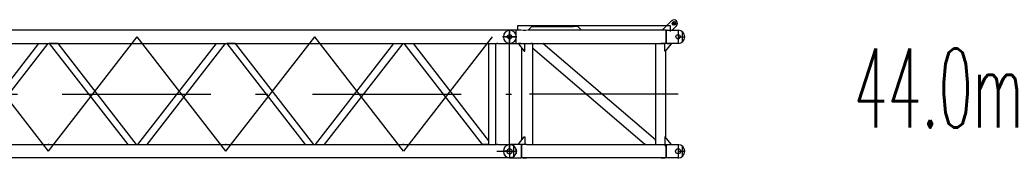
# Model space of a CAD drawing. Extents: x 2278 to 72584, y 12011 to 96322.
# Tile 21 of 29: x 60115 to 72534, y 45882 to 47639. Entities that reach past the tile are written whole.
import ezdxf
from ezdxf.enums import TextEntityAlignment as Align

# ---------------------------------------------------------------- set-up
doc = ezdxf.new("R2010")
doc.units = 0
doc.header["$LTSCALE"] = 62.5
doc.linetypes.add('CENTER', pattern=[50.5, 30, -9, 2.5, -9])
doc.linetypes.add('HIDDEN', pattern=[12.6, 8.4, -4.2])
doc.layers.add('11', color=7, linetype='CONTINUOUS')
doc.layers.add('13', color=216, linetype='CONTINUOUS')
doc.styles.get("Standard").update_dxf_attribs({"font": 'txt', "bigfont": 'bigfont'})

# ---------------------------------------------------------------- blocks, each defined once
blk = doc.blocks.new('*G60')
at = {"layer": '11', "color": 7, "linetype": 'CENTER'}
for p, q in [((54294, 47512), (54294, 47332)), ((66294, 47512), (66294, 47332)), ((54294, 47422), (54204, 47422)), ((54456, 47422), (54294, 47422)), ((54883, 47422), (56002, 45972)), ((56002, 45972), (57122, 47422)), ((58241, 45972), (57122, 47422)), ((58241, 45972), (59360, 47422)), ((60479, 45972), (59360, 47422)), ((60479, 45972), (61598, 47422)), ((62717, 45972), (61598, 47422)), ((62717, 45972), (63836, 47422)), ((64955, 45972), (63836, 47422)), ((66074, 47422), (64955, 45972)), ((66244, 47422), (66384, 47422)), ((54339, 46697), (66317, 46697)), ((54294, 45972), (54204, 45972)), ((54294, 46062), (54294, 45882)), ((54456, 45972), (54294, 45972)), ((66133, 45972), (66294, 45972)), ((66294, 46062), (66294, 45882)), ((66294, 45972), (66384, 45972))]:
    blk.add_line(p, q, dxfattribs=at)
at = {"layer": '11', "color": 7, "linetype": 'CONTINUOUS'}
for p, q in [((54445, 47506), (54299, 47506)), ((66133, 47506), (54455, 47506)), ((66144, 47506), (66133, 47506)), ((66296, 47506), (66144, 47506)), ((54299, 47339), (54445, 47339)), ((54424, 47339), (54349, 47339)), ((54349, 47339), (54349, 47329)), ((54349, 47329), (54424, 47254)), ((54434, 47329), (54424, 47339)), ((54434, 46056), (54434, 47339)), ((54434, 47339), (54507, 47338)), ((54434, 47254), (54434, 47329)), ((54507, 47352), (54507, 46043)), ((54861, 47352), (54507, 47352)), ((54861, 46043), (54861, 47352)), ((54861, 47338), (66133, 47338)), ((54934, 47339), (54934, 46056)), ((55881, 47338), (54934, 46111)), ((55004, 46056), (55994, 47338)), ((55994, 47338), (55881, 47338)), ((56124, 47338), (56011, 47338)), ((56011, 47338), (57000, 46056)), ((57113, 46056), (56124, 47338)), ((57130, 46056), (58120, 47338)), ((58232, 47338), (57243, 46056)), ((58120, 47338), (58232, 47338)), ((58362, 47338), (58249, 47338)), ((58249, 47338), (59239, 46056)), ((59351, 46056), (58362, 47338)), ((59368, 46056), (60358, 47338)), ((60470, 47338), (59481, 46056)), ((60358, 47338), (60470, 47338)), ((60600, 47338), (60488, 47338)), ((60488, 47338), (61477, 46056)), ((61589, 46056), (60600, 47338)), ((61607, 46056), (62596, 47338)), ((62708, 47338), (61719, 46056)), ((62596, 47338), (62708, 47338)), ((62838, 47338), (62726, 47338)), ((62726, 47338), (63715, 46056)), ((63827, 46056), (62838, 47338)), ((63845, 46056), (64834, 47338)), ((64946, 47338), (63957, 46056)), ((64834, 47338), (64946, 47338)), ((65953, 46056), (64964, 47338)), ((64964, 47338), (65076, 47338)), ((65076, 47338), (66030, 46103)), ((66030, 47338), (66030, 46056)), ((66119, 46056), (66119, 47338)), ((66144, 47339), (66133, 47338)), ((66144, 47339), (66296, 47339)), ((54424, 47254), (54434, 47254)), ((54349, 46066), (54424, 46141)), ((54424, 46141), (54434, 46141)), ((54434, 46141), (54434, 46066)), ((56002, 46121), (56002, 46121)), ((58241, 46121), (58241, 46121)), ((60479, 46121), (60479, 46121)), ((66030, 46103), (66030, 46056)), ((54445, 46056), (54299, 46056)), ((54349, 46056), (54349, 46066)), ((54424, 46056), (54349, 46056)), ((54434, 46066), (54424, 46056)), ((54507, 46056), (54434, 46056)), ((54455, 46056), (54445, 46056)), ((54455, 46056), (54507, 46056)), ((54507, 46043), (54861, 46043)), ((54861, 46056), (66133, 46056)), ((56008, 46056), (55996, 46056)), ((58247, 46056), (58235, 46056)), ((60483, 46056), (60473, 46056)), ((62721, 46056), (62711, 46056)), ((64959, 46056), (64949, 46056)), ((66030, 46056), (65953, 46056)), ((66030, 46056), (66119, 46056)), ((66146, 46056), (66133, 46056)), ((66146, 46056), (66296, 46056)), ((54299, 45889), (54445, 45889)), ((54455, 45888), (54445, 45889)), ((66133, 45888), (54455, 45888)), ((66146, 45889), (66133, 45888)), ((66296, 45889), (66146, 45889))]:
    blk.add_line(p, q, dxfattribs=at)
at = {"layer": '11', "color": 7, "linetype": 'HIDDEN'}
for p, q in [((54412, 46056), (54412, 46056)), ((66177, 46056), (66177, 46056))]:
    blk.add_line(p, q, dxfattribs=at)
at = {"layer": '11', "color": 7, "linetype": 'CONTINUOUS'}
for centre, radius in [((54294, 47422), 27), ((66294, 47422), 27), ((54294, 45972), 32.5), ((66294, 45972), 32.5)]:
    blk.add_circle(centre, radius, dxfattribs=at)
for centre, start, end in [((54299, 47422), 90, -90), ((66296, 47422), -90, 90), ((54299, 45972), 90, -90), ((66296, 45972), -90, 90)]:
    blk.add_arc(centre, 83.5, start, end, dxfattribs=at)
blk = doc.blocks.new('*G61')
at = {"layer": '11', "color": 7, "linetype": 'CONTINUOUS'}
for p, q in [((68336, 47624), (68219, 47506)), ((68400, 47618), (68400, 47617)), ((66443, 47506), (66299, 47506)), ((66398, 47506), (66399, 47564)), ((66399, 47564), (68319, 47564)), ((66457, 47506), (66508, 47506)), ((68193, 47506), (66521, 47506)), ((66574, 47553), (66528, 47506)), ((67154, 47553), (66574, 47553)), ((67201, 47506), (67154, 47553)), ((68206, 47506), (68193, 47506)), ((68258, 47506), (68206, 47506)), ((68270, 47506), (68258, 47506)), ((68270, 47506), (68421, 47506)), ((68270, 47339), (68270, 47506)), ((68270, 47506), (68270, 47339)), ((68319, 47564), (68319, 47506)), ((68345, 47506), (68400, 47560)), ((68474, 47358), (68474, 47486)), ((66299, 47339), (66521, 47339)), ((66435, 47338), (66405, 47338)), ((66405, 47338), (66405, 47333)), ((66405, 47333), (66480, 47238)), ((66485, 47238), (66485, 47338)), ((66521, 47338), (68193, 47338)), ((66581, 47338), (66581, 46056)), ((68133, 46117), (66714, 47338)), ((68133, 47338), (68133, 46056)), ((68193, 47338), (68206, 47338)), ((68206, 47338), (68258, 47338)), ((68253, 47238), (68253, 47338)), ((68270, 47339), (68258, 47338)), ((68333, 47333), (68258, 47238)), ((68421, 47339), (68270, 47339)), ((68283, 47338), (68313, 47338)), ((68313, 47338), (68333, 47338)), ((68333, 47338), (68333, 47333)), ((66448, 46115), (66448, 47279)), ((66480, 47238), (66485, 47238)), ((67999, 46056), (66581, 47277)), ((68258, 47238), (68253, 47238)), ((68266, 46147), (68266, 47248)), ((66405, 46061), (66480, 46156)), ((66480, 46156), (66485, 46157)), ((66485, 46157), (66485, 46056)), ((68258, 46156), (68253, 46156)), ((68253, 46156), (68253, 46056)), ((68333, 46061), (68258, 46156)), ((66443, 46056), (66299, 46056)), ((66349, 45908), (66349, 46036)), ((66405, 46056), (66405, 46061)), ((66435, 46056), (66405, 46056)), ((66443, 45889), (66443, 46056)), ((66443, 46056), (66443, 45889)), ((66507, 46056), (66457, 46056)), ((66507, 46056), (66521, 46056)), ((66521, 46056), (68192, 46056)), ((68192, 46056), (68206, 46056)), ((68206, 46056), (68257, 46056)), ((68253, 46056), (68254, 46046)), ((68254, 46046), (68273, 46046)), ((68257, 46056), (68271, 46056)), ((68271, 46056), (68421, 46056)), ((68271, 45889), (68271, 46056)), ((68271, 46056), (68271, 45889)), ((68273, 46046), (68283, 46056)), ((68283, 46056), (68313, 46056)), ((68313, 46056), (68333, 46056)), ((68333, 46056), (68333, 46061)), ((68474, 45908), (68474, 46036)), ((66299, 45889), (66443, 45889)), ((66457, 45888), (66507, 45888)), ((66521, 45888), (66507, 45888)), ((68192, 45888), (66521, 45888)), ((68206, 45888), (68192, 45888)), ((68257, 45888), (68206, 45888)), ((68271, 45889), (68257, 45888)), ((68421, 45889), (68271, 45889))]:
    blk.add_line(p, q, dxfattribs=at)
at = {"layer": '11', "color": 7, "linetype": 'CENTER'}
for p, q in [((68402, 47626), (68347, 47571)), ((68347, 47611), (68387, 47573)), ((68387, 47611), (68349, 47573)), ((66294, 47332), (66294, 47512)), ((66294, 47332), (66294, 47512)), ((66294, 47506), (66294, 47339)), ((68419, 47512), (68419, 47332)), ((66294, 47422), (66204, 47422)), ((66294, 47422), (66204, 47422)), ((66294, 47422), (66215, 47422)), ((66294, 45972), (66294, 47422)), ((66384, 47422), (66294, 47422)), ((66384, 47422), (66294, 47422)), ((68419, 47422), (68509, 47422)), ((68419, 46697), (66294, 46697)), ((66294, 45972), (66215, 45972)), ((66294, 46062), (66294, 45882)), ((66294, 46056), (66294, 45889)), ((66294, 45972), (66384, 45972)), ((66443, 46056), (66456, 46056)), ((68419, 46062), (68419, 45882)), ((68419, 45972), (68509, 45972))]:
    blk.add_line(p, q, dxfattribs=at)
at = {"layer": '11', "color": 7, "linetype": 'HIDDEN'}
for p, q in [((66374, 47506), (66374, 47339)), ((66417, 47506), (66417, 47506)), ((66443, 47506), (66422, 47506)), ((66457, 47506), (66508, 47506)), ((66574, 47553), (67154, 47553)), ((68258, 47506), (68206, 47506)), ((68303, 47506), (68303, 47506)), ((68319, 47564), (68319, 47489)), ((66581, 47338), (66571, 47338)), ((68133, 47338), (68143, 47339)), ((68258, 47338), (68206, 47338)), ((68133, 46106), (68133, 46117)), ((66417, 46056), (66417, 46056)), ((66443, 46056), (66422, 46056)), ((66458, 46056), (66448, 46056)), ((66507, 46056), (66457, 46056)), ((66571, 46056), (66581, 46057)), ((68013, 46056), (67999, 46056)), ((68143, 46056), (68133, 46056)), ((68206, 46056), (68257, 46056)), ((68303, 46056), (68303, 46056)), ((66422, 45889), (66443, 45889)), ((66449, 45907), (66449, 45907)), ((66507, 45888), (66457, 45888)), ((68206, 45888), (68257, 45888))]:
    blk.add_line(p, q, dxfattribs=at)
at = {"layer": '11', "color": 7, "linetype": 'CONTINUOUS'}
for points in [[(66373, 46004), (66374, 46001), (66375, 45998), (66376, 45995), (66377, 45992), (66378, 45989), (66378, 45985), (66379, 45982), (66379, 45979), (66380, 45976), (66380, 45972)], [(66380, 45972), (66380, 45969), (66379, 45966), (66379, 45962), (66378, 45959), (66378, 45956), (66377, 45953), (66376, 45950), (66375, 45946), (66374, 45943), (66373, 45940)], [(66328, 45895), (66325, 45894), (66322, 45893), (66318, 45892), (66315, 45891), (66312, 45890), (66309, 45890), (66306, 45889), (66302, 45889), (66299, 45888), (66296, 45888)]]:
    blk.add_lwpolyline(points, dxfattribs=at)
for centre, radius in [((68368, 47592), 23), ((68368, 47592), 15), ((66294, 47422), 27.5), ((66294, 47422), 27.5), ((66294, 47422), 27.5), ((68419, 47422), 27.5), ((66294, 45972), 33), ((66294, 45972), 33), ((66294, 45972), 32.5), ((66294, 45972), 32.5), ((68419, 45972), 32.5)]:
    blk.add_circle(centre, radius, dxfattribs=at)
for centre, radius, start, end in [((68368, 47592), 45, -44.9984, 135.0016), ((66299, 47422), 83.5, 90.0047, -89.9953), ((68421, 47422), 83.5, -89.9953, 90.0047), ((66299, 45972), 83.5, 90.0047, -89.9953), ((66296, 45972), 83.4, 67.4987, 90.0108), ((66296, 45972), 83.6, 45.0185, 67.4894), ((66296, 45972), 83.5, 22.4949, 44.988), ((68421, 45972), 83.5, -89.9953, 89.9964), ((66296, 45972), 83.4, -67.5039, -44.9843), ((66296, 45972), 83.5, -45.014, -22.5025)]:
    blk.add_arc(centre, radius, start, end, dxfattribs=at)

msp = doc.modelspace()

# ---------------------------------------------------------------- block references
at = {"layer": '11', "color": 7, "linetype": 'CONTINUOUS'}
for name in ['*G61', '*G60']:
    msp.add_blockref(name, (0, 0), dxfattribs=at)

# ---------------------------------------------------------------- texts
at = {"layer": '13', "color": 216, "linetype": 'CONTINUOUS', "width": 0.5}
msp.add_text('44.0m', height=1000, dxfattribs=at).set_placement((70635, 45972), align=Align.BOTTOM_LEFT)

doc.saveas('drawing.dxf')
